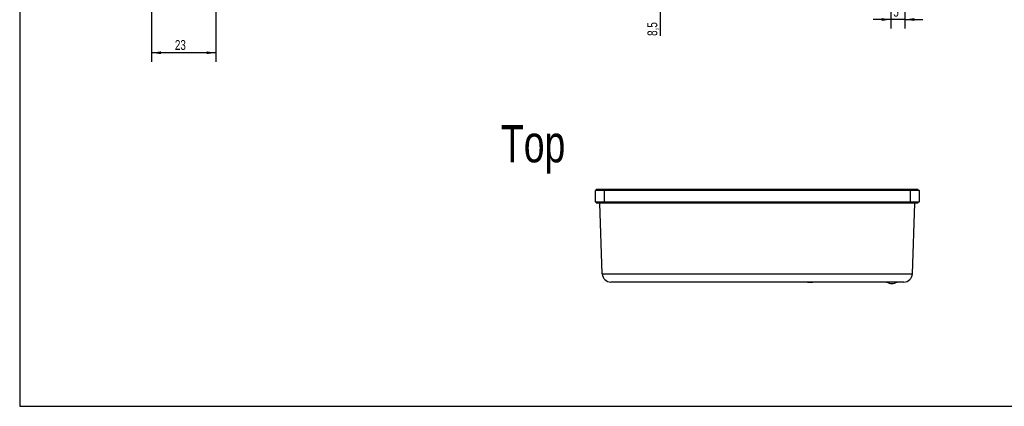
# Model space of a CAD drawing. Header units: millimetres. Extents: x 6 to 590, y 6 to 416.
# Tile 1 of 33: x 6 to 356, y 6 to 143. Entities that reach past the tile are written whole.
import ezdxf

# ---------------------------------------------------------------- set-up
doc = ezdxf.new("R2010")
doc.units = ezdxf.units.MM
doc.layers.add('1', color=7, linetype='Continuous')
doc.styles.add('SLDTEXTSTYLE1', font='TXT', dxfattribs={"width": 0.75})
doc.dimstyles.new('SLDDIMSTYLE1', dxfattribs={"dimtxt": 3.5, "dimasz": 3.302, "dimexe": 0, "dimexo": 0.0625, "dimgap": 0.875, "dimtad": 1, "dimdec": 1, "dimrnd": 1e-09, "dimzin": 12, "dimdsep": 46, "dimtxsty": 'SLDTEXTSTYLE1', "dimsah": 1, "dimcen": 0.09, "dimadec": 0, "dimazin": 3, "dimtfac": 1, "dimtdec": 1, "dimtofl": 0, "dimtmove": 0, "dimatfit": 3, "dimfxl": 0, "dimfrac": 2, "dimtolj": 1, "dimtzin": 12, "dimarcsym": 0})
doc.dimstyles.new('SLDDIMSTYLE2', dxfattribs={"dimtxt": 3.5, "dimasz": 3.302, "dimexe": 0, "dimexo": 0.0625, "dimgap": 0.875, "dimtad": 1, "dimrnd": 1e-09, "dimzin": 12, "dimdsep": 46, "dimtxsty": 'SLDTEXTSTYLE1', "dimsah": 1, "dimcen": 0.09, "dimadec": 0, "dimazin": 3, "dimtfac": 1, "dimtmove": 0, "dimatfit": 0, "dimfxl": 0, "dimfrac": 2, "dimtolj": 1, "dimtzin": 12, "dimarcsym": 0})
doc.dimstyles.new('SLDDIMSTYLE4', dxfattribs={"dimtxt": 3.5, "dimasz": 3.302, "dimexe": 0, "dimexo": 0.0625, "dimgap": 0.875, "dimtad": 1, "dimdec": 0, "dimrnd": 1e-09, "dimzin": 12, "dimdsep": 46, "dimtxsty": 'SLDTEXTSTYLE1', "dimsah": 1, "dimcen": 0.09, "dimadec": 0, "dimazin": 3, "dimtfac": 1, "dimtdec": 0, "dimtofl": 0, "dimtmove": 0, "dimatfit": 3, "dimfxl": 0, "dimfrac": 2, "dimtolj": 1, "dimtzin": 12, "dimarcsym": 0})

# ---------------------------------------------------------------- blocks, each defined once
blk = doc.blocks.new('_D_3')
at = {"layer": '1'}
for p, q in [((315.76, 156.18), (315.76, 140.2)), ((320.76, 156.18), (320.76, 140.2)), ((315.76, 143.37), (309.41, 143.37)), ((320.76, 143.37), (315.76, 143.37)), ((320.76, 143.37), (327.11, 143.37))]:
    blk.add_line(p, q, dxfattribs=at)
for points in [[(315.76, 143.37), (312.46, 143.88), (312.46, 142.86)], [(320.76, 143.37), (324.06, 142.86), (324.06, 143.88)]]:
    blk.add_solid(points, dxfattribs=at)
at = {"layer": '1', "insert": (316.6, 147.88), "char_height": 3.5, "attachment_point": 1, "style": 'SLDTEXTSTYLE1'}
blk.add_mtext('5', dxfattribs=at)
blk = doc.blocks.new('_D_11')
at = {"layer": '1'}
for p, q in [((261.25, 162.74), (230.52, 162.74)), ((233.7, 162.74), (233.7, 154.24)), ((233.7, 154.24), (233.7, 147.51)), ((233.7, 145.98), (233.7, 137.55))]:
    blk.add_line(p, q, dxfattribs=at)
for points in [[(233.7, 162.74), (233.19, 159.44), (234.2, 159.44)], [(233.7, 154.24), (234.2, 157.54), (233.19, 157.54)]]:
    blk.add_solid(points, dxfattribs=at)
at = {"layer": '1', "insert": (229.18, 137.55), "char_height": 3.5, "attachment_point": 1, "rotation": 90, "style": 'SLDTEXTSTYLE1'}
blk.add_mtext('8,5', dxfattribs=at)
blk = doc.blocks.new('_D_14')
at = {"layer": '1'}
for p, q in [((75.74, 155.97), (75.74, 128.39)), ((52.92, 148.53), (52.92, 128.39)), ((75.74, 131.56), (52.92, 131.56))]:
    blk.add_line(p, q, dxfattribs=at)
for points in [[(52.92, 131.56), (56.22, 131.06), (56.22, 132.07)], [(75.74, 131.56), (72.44, 132.07), (72.44, 131.06)]]:
    blk.add_solid(points, dxfattribs=at)
at = {"layer": '1', "insert": (61.18, 136.08), "char_height": 3.5, "attachment_point": 1, "style": 'SLDTEXTSTYLE1'}
blk.add_mtext('23', dxfattribs=at)

msp = doc.modelspace()

# ---------------------------------------------------------------- linework, layer by layer
at = {"color": 7, "linetype": 'Continuous', "lineweight": 25}
for p, q in [((211.26, 83.128), (210.76, 82.628)), ((210.76, 78.628), (210.76, 82.628)), ((213.76, 82.628), (210.76, 82.628)), ((211.26, 83.128), (213.76, 83.128)), ((213.76, 83.128), (213.76, 82.628)), ((213.76, 83.128), (322.76, 83.128)), ((213.76, 82.628), (213.76, 78.628)), ((322.76, 82.628), (213.76, 82.628)), ((322.76, 83.128), (325.26, 83.128)), ((322.76, 83.128), (322.76, 82.628)), ((325.76, 82.628), (322.76, 82.628)), ((322.76, 78.628), (322.76, 82.628)), ((325.26, 83.128), (325.76, 82.628)), ((325.76, 82.628), (325.76, 78.628)), ((210.76, 78.628), (213.76, 78.628)), ((210.76, 78.628), (211.26, 78.128)), ((213.76, 78.128), (211.26, 78.128)), ((213.137, 53.024), (212.26, 78.128)), ((213.76, 78.628), (322.76, 78.628)), ((213.76, 78.628), (213.76, 78.128)), ((322.76, 78.128), (213.76, 78.128)), ((322.76, 78.628), (325.76, 78.628)), ((322.76, 78.628), (322.76, 78.128)), ((325.26, 78.128), (322.76, 78.128)), ((323.383, 53.024), (324.26, 78.128)), ((325.76, 78.628), (325.26, 78.128)), ((221.16, 50.128), (221.16, 50.028)), ((221.49, 50.028), (221.16, 50.028)), ((221.49, 50.028), (221.49, 50.128)), ((221.573, 50.028), (221.49, 50.028)), ((221.573, 50.128), (221.573, 50.028)), ((221.574, 50.028), (221.573, 50.028)), ((221.574, 50.028), (221.574, 50.128)), ((221.672, 50.028), (221.574, 50.028)), ((221.672, 50.028), (221.672, 50.128)), ((222.799, 50.028), (221.672, 50.028)), ((222.799, 50.028), (222.799, 50.128)), ((223.612, 50.028), (222.799, 50.028)), ((223.612, 50.028), (223.612, 50.128)), ((224.424, 50.028), (223.612, 50.028)), ((224.424, 50.028), (224.424, 50.128)), ((225.551, 50.028), (224.424, 50.028)), ((225.551, 50.028), (225.551, 50.128)), ((225.649, 50.028), (225.551, 50.028)), ((225.649, 50.028), (225.649, 50.128)), ((225.65, 50.028), (225.649, 50.028)), ((225.65, 50.028), (225.65, 50.128)), ((226.012, 50.028), (225.72, 50.028)), ((226.012, 50.028), (226.012, 50.128)), ((226.436, 50.028), (226.012, 50.028)), ((226.436, 50.128), (226.436, 50.028)), ((230.616, 50.028), (226.436, 50.028)), ((230.616, 50.028), (230.616, 50.128)), ((230.661, 50.079), (230.616, 50.034)), ((231.673, 50.028), (230.616, 50.028)), ((231.673, 50.079), (230.661, 50.079)), ((231.673, 50.028), (231.673, 50.128)), ((232.02, 50.028), (231.673, 50.028)), ((232.02, 50.028), (232.02, 50.128)), ((233.255, 50.028), (232.02, 50.028)), ((233.255, 50.028), (233.255, 50.128)), ((234.235, 50.028), (233.255, 50.028)), ((234.235, 50.028), (234.235, 50.128)), ((234.583, 50.028), (234.235, 50.028)), ((234.583, 50.028), (234.583, 50.128)), ((235.436, 50.128), (235.436, 50.028)), ((239.616, 50.028), (235.436, 50.028)), ((239.616, 50.028), (239.616, 50.128)), ((240.084, 50.128), (240.084, 50.028)), ((240.413, 50.028), (240.084, 50.028)), ((240.413, 50.028), (240.413, 50.128)), ((242.6, 50.028), (240.413, 50.028)), ((242.6, 50.028), (242.6, 50.128)), ((242.929, 50.028), (242.6, 50.028)), ((242.929, 50.028), (242.929, 50.128)), ((243.819, 50.028), (243.819, 50.128)), ((244.548, 50.028), (243.819, 50.028)), ((244.548, 50.028), (244.548, 50.128)), ((245.865, 50.128), (245.865, 50.028)), ((245.87, 50.028), (245.865, 50.028)), ((245.87, 50.128), (245.87, 50.028)), ((246.521, 50.028), (245.87, 50.028)), ((246.521, 50.028), (246.521, 50.128)), ((247.469, 50.028), (246.521, 50.028)), ((247.469, 50.028), (247.469, 50.128)), ((248.416, 50.028), (247.469, 50.028)), ((248.416, 50.028), (248.416, 50.128)), ((249.067, 50.028), (248.416, 50.028)), ((249.067, 50.028), (249.067, 50.128)), ((249.073, 50.028), (249.067, 50.028)), ((249.073, 50.028), (249.073, 50.128)), ((251.696, 50.028), (251.696, 50.128)), ((252.408, 50.028), (251.696, 50.028)), ((252.408, 50.028), (252.408, 50.128)), ((253.096, 50.028), (253.096, 50.128)), ((253.677, 50.028), (253.096, 50.028)), ((253.677, 50.028), (253.677, 50.128)), ((253.725, 50.028), (253.677, 50.028)), ((253.725, 50.028), (253.725, 50.128)), ((253.744, 50.028), (253.725, 50.028)), ((253.744, 50.028), (253.744, 50.128)), ((254.506, 50.028), (254.506, 50.128)), ((255.252, 50.028), (255.252, 50.128)), ((255.622, 50.028), (255.622, 50.128)), ((256.596, 50.028), (255.622, 50.028)), ((256.596, 50.028), (256.596, 50.128)), ((257.061, 50.028), (256.596, 50.028)), ((257.061, 50.028), (257.061, 50.128)), ((257.475, 50.028), (257.475, 50.128)), ((258.915, 50.028), (258.915, 50.128)), ((260.354, 50.028), (260.354, 50.128)), ((260.862, 50.028), (260.862, 50.128)), ((261.573, 50.028), (260.862, 50.028)), ((261.573, 50.028), (261.573, 50.128)), ((261.876, 50.028), (261.876, 50.128)), ((262.306, 50.028), (262.306, 50.128)), ((263.018, 50.028), (262.306, 50.028)), ((263.018, 50.028), (263.018, 50.128)), ((263.42, 50.028), (263.42, 50.128)), ((263.79, 50.028), (263.42, 50.028)), ((263.79, 50.028), (263.79, 50.128)), ((263.872, 50.028), (263.79, 50.028)), ((263.872, 50.028), (263.872, 50.128)), ((264.463, 50.028), (263.872, 50.028)), ((264.463, 50.028), (264.463, 50.128)), ((265.043, 50.028), (264.463, 50.028)), ((265.043, 50.028), (265.043, 50.128)), ((265.116, 50.028), (265.043, 50.028)), ((265.116, 50.028), (265.116, 50.128)), ((273.679, 50.028), (273.679, 50.128)), ((274.391, 50.028), (273.679, 50.028)), ((274.391, 50.028), (274.391, 50.128)), ((274.815, 50.028), (274.66, 50.028)), ((274.952, 50.028), (274.952, 50.128)), ((275.528, 50.028), (275.528, 50.128)), ((276.2, 50.028), (275.528, 50.028)), ((276.2, 50.028), (276.2, 50.128)), ((276.758, 50.028), (276.2, 50.028)), ((276.758, 50.028), (276.758, 50.128)), ((276.821, 50.028), (276.758, 50.028)), ((276.885, 50.028), (276.885, 50.128)), ((277.998, 50.028), (277.998, 50.128)), ((278.997, 50.028), (278.997, 50.128)), ((279.086, 50.028), (279.086, 50.128)), ((279.639, 50.028), (279.24, 50.028)), ((279.639, 50.028), (279.639, 50.128)), ((280.729, 50.028), (279.639, 50.028)), ((280.729, 50.028), (280.729, 50.128)), ((280.86, 50.028), (280.729, 50.028)), ((281.931, 50.028), (281.931, 50.128)), ((282.066, 50.028), (282.066, 50.128)), ((284.361, 50.079), (284.31, 50.028)), ((286.11, 50.028), (284.31, 50.028)), ((286.155, 50.079), (284.361, 50.079)), ((286.118, 50.029), (286.21, 50.028)), ((286.16, 50.079), (286.155, 50.079)), ((287.905, 50.033), (286.21, 50.078)), ((286.21, 50.028), (286.21, 50.078)), ((286.21, 50.028), (287.91, 50.028)), ((287.91, 50.028), (287.905, 50.033)), ((289.292, 50.028), (289.292, 50.128)), ((291.277, 50.028), (289.292, 50.028)), ((291.277, 50.028), (291.277, 50.128)), ((291.326, 50.028), (291.277, 50.028)), ((291.326, 50.028), (291.326, 50.128)), ((291.71, 50.028), (291.71, 50.128)), ((294.173, 50.028), (291.71, 50.028)), ((294.173, 50.028), (294.173, 50.128)), ((294.665, 50.028), (294.665, 50.128)), ((295.377, 50.028), (294.665, 50.028)), ((295.377, 50.028), (295.377, 50.128)), ((296.471, 50.028), (295.377, 50.028)), ((296.471, 50.028), (296.471, 50.128)), ((297.183, 50.028), (296.471, 50.028)), ((297.183, 50.028), (297.183, 50.128)), ((302.256, 50.028), (302.256, 50.128)), ((303.017, 50.028), (302.256, 50.028)), ((303.017, 50.028), (303.017, 50.128)), ((303.549, 50.028), (303.017, 50.028)), ((303.549, 50.028), (303.549, 50.128)), ((303.74, 50.028), (303.549, 50.028)), ((303.74, 50.028), (303.74, 50.128)), ((303.759, 50.028), (303.74, 50.028)), ((303.759, 50.028), (303.759, 50.128)), ((303.95, 50.028), (303.759, 50.028)), ((303.95, 50.028), (303.95, 50.128)), ((304.467, 50.028), (303.95, 50.028)), ((304.467, 50.028), (304.467, 50.128)), ((305.226, 50.028), (304.467, 50.028)), ((305.226, 50.028), (305.226, 50.128)), ((305.8, 50.028), (305.226, 50.028)), ((305.864, 50.028), (305.864, 50.128)), ((306.268, 50.028), (306.268, 50.128)), ((306.671, 50.028), (306.671, 50.128)), ((307.067, 50.028), (306.735, 50.028)), ((307.131, 50.028), (307.131, 50.128)), ((308.364, 50.028), (308.364, 50.128)), ((309.072, 50.028), (309.072, 50.128)), ((309.105, 50.028), (309.105, 50.128)), ((309.524, 50.028), (309.135, 50.028)), ((309.524, 50.028), (309.524, 50.128)), ((310.105, 50.028), (309.524, 50.028)), ((310.105, 50.028), (310.105, 50.128)), ((310.153, 50.028), (310.105, 50.028)), ((310.153, 50.028), (310.153, 50.128)), ((310.173, 50.028), (310.153, 50.028)), ((310.173, 50.028), (310.173, 50.128)), ((310.86, 50.028), (310.86, 50.128)), ((311.148, 50.028), (311.148, 50.128)), ((311.266, 50.028), (311.169, 50.028)), ((311.329, 50.028), (311.329, 50.128)), ((312.498, 50.028), (312.498, 50.128)), ((313.667, 50.028), (313.667, 50.128)), ((314.047, 50.028), (313.73, 50.028)), ((314.047, 50.028), (314.047, 50.128)), ((314.111, 50.028), (314.047, 50.028)), ((314.174, 50.028), (314.174, 50.121)), ((317.817, 50.028), (317.771, 50.028)), ((317.817, 50.028), (317.817, 50.051)), ((319.401, 50.028), (319.401, 50.128))]:
    msp.add_line(p, q, dxfattribs=at)
for centre, radius, start, end in [((216.135, 53.128), 3, 182, 270), ((320.385, 53.128), 3, 270, 358), ((287.896, 50.127), 0.0943, 275.8591, 3.76382), ((287.905, 50.133), 0.1, 270.1079, 359.9796), ((316.06, 53.488), 3.86, 240.51287, 270), ((316.06, 53.488), 3.86, 270, 299.48713)]:
    msp.add_arc(centre, radius, start, end, dxfattribs=at)
for centre, major_axis, ratio, start_param, end_param in [((286.16, 50.078), (0.111, 0.026), 0.3820701, 4.1590583, 4.2341733), ((220.716, 51.892), (65.494, -1.815), 0.00005, 0.0000014, 0.0392235), ((287.91, 50.128), (0.0908, -0.0425), 0.9976184, 5.1511592, 6.7201242)]:
    msp.add_ellipse(centre, major_axis=major_axis, ratio=ratio, start_param=start_param, end_param=end_param, dxfattribs=at)
for points, knots in [([(213.137, 53.024), (213.137, 53.024), (213.137, 53.024), (213.139, 53.024), (213.143, 53.024), (213.16, 53.024), (213.189, 53.024), (213.266, 53.024), (213.343, 53.024), (213.648, 53.024), (213.951, 53.024), (214.553, 53.024), (214.779, 53.024), (215.279, 53.024), (215.555, 53.024), (216.45, 53.024), (217.134, 53.024), (218.669, 53.024), (219.518, 53.024), (220.913, 53.024), (221.398, 53.024), (222.408, 53.024), (222.934, 53.024), (225.634, 53.024), (228.037, 53.024), (231.321, 53.024), (231.992, 53.024), (233.361, 53.024), (234.061, 53.024), (236.181, 53.024), (237.63, 53.024), (242.079, 53.024), (245.177, 53.024), (249.213, 53.024), (250.026, 53.024), (251.656, 53.024), (252.473, 53.024), (254.934, 53.024), (256.586, 53.024), (259.912, 53.024), (261.586, 53.024), (264.114, 53.024), (264.959, 53.024), (266.655, 53.024), (267.508, 53.024), (271.762, 53.024), (275.122, 53.024), (281.756, 53.024), (285.031, 53.024), (291.489, 53.024), (294.576, 53.024), (300.461, 53.024), (303.261, 53.024), (306.558, 53.024), (307.208, 53.024), (308.47, 53.024), (309.085, 53.024), (310.879, 53.024), (312.009, 53.024), (315.199, 53.024), (317.059, 53.024), (319.392, 53.024), (320.076, 53.024), (321.256, 53.024), (321.753, 53.024), (322.557, 53.024), (322.863, 53.024), (323.174, 53.024), (323.253, 53.024), (323.357, 53.024), (323.383, 53.024), (323.383, 53.024)], [0, 0, 0, 0, 0.0019531, 0.0019531, 0.0039063, 0.0078125, 0.015625, 0.015625, 0.03125, 0.03125, 0.0625, 0.0625, 0.078125, 0.078125, 0.09375, 0.09375, 0.125, 0.125, 0.15625, 0.15625, 0.171875, 0.171875, 0.1875, 0.1875, 0.25, 0.25, 0.265625, 0.265625, 0.28125, 0.28125, 0.3125, 0.3125, 0.375, 0.375, 0.390625, 0.390625, 0.40625, 0.40625, 0.4375, 0.4375, 0.46875, 0.46875, 0.484375, 0.484375, 0.5, 0.5, 0.5625, 0.5625, 0.625, 0.625, 0.6875, 0.6875, 0.75, 0.75, 0.765625, 0.765625, 0.78125, 0.78125, 0.8125, 0.8125, 0.875, 0.875, 0.90625, 0.90625, 0.9375, 0.9375, 0.96875, 0.96875, 0.984375, 0.984375, 1, 1, 1, 1]), ([(320.385, 50.128), (320.385, 50.128), (320.36, 50.128), (320.26, 50.128), (320.185, 50.128), (319.888, 50.128), (319.595, 50.128), (318.828, 50.128), (318.354, 50.128), (317.509, 50.128), (317.206, 50.128), (316.553, 50.128), (316.204, 50.128), (314.354, 50.128), (312.586, 50.128), (309.558, 50.128), (308.485, 50.128), (306.782, 50.128), (306.2, 50.128), (305.003, 50.128), (304.387, 50.128), (301.268, 50.128), (298.623, 50.128), (294.453, 50.128), (293.03, 50.128), (290.116, 50.128), (288.624, 50.128), (284.059, 50.128), (280.973, 50.128), (274.722, 50.128), (271.557, 50.128), (267.55, 50.128), (266.747, 50.128), (265.149, 50.128), (264.353, 50.128), (261.972, 50.128), (260.395, 50.128), (257.261, 50.128), (255.705, 50.128), (252.613, 50.128), (251.076, 50.128), (246.506, 50.128), (243.581, 50.128), (239.381, 50.128), (238.012, 50.128), (236.009, 50.128), (235.348, 50.128), (234.051, 50.128), (233.416, 50.128), (230.306, 50.128), (228.028, 50.128), (225.467, 50.128), (224.968, 50.128), (224.007, 50.128), (223.546, 50.128), (222.219, 50.128), (221.41, 50.128), (219.949, 50.128), (219.297, 50.128), (218.444, 50.128), (218.181, 50.128), (217.703, 50.128), (217.488, 50.128), (216.913, 50.128), (216.624, 50.128), (216.235, 50.128), (216.135, 50.128), (216.135, 50.128)], [0, 0, 0, 0, 0.015625, 0.015625, 0.03125, 0.03125, 0.0625, 0.0625, 0.09375, 0.09375, 0.109375, 0.109375, 0.125, 0.125, 0.1875, 0.1875, 0.21875, 0.21875, 0.234375, 0.234375, 0.25, 0.25, 0.3125, 0.3125, 0.34375, 0.34375, 0.375, 0.375, 0.4375, 0.4375, 0.5, 0.5, 0.515625, 0.515625, 0.53125, 0.53125, 0.5625, 0.5625, 0.59375, 0.59375, 0.625, 0.625, 0.6875, 0.6875, 0.71875, 0.71875, 0.734375, 0.734375, 0.75, 0.75, 0.8125, 0.8125, 0.828125, 0.828125, 0.84375, 0.84375, 0.875, 0.875, 0.90625, 0.90625, 0.921875, 0.921875, 0.9375, 0.9375, 0.96875, 0.96875, 1, 1, 1, 1]), ([(240.016, 50.028), (239.972, 50.028), (239.813, 50.028), (239.699, 50.028), (239.616, 50.028)], [0, 0, 0, 0, 0.2783707, 1, 1, 1, 1]), ([(254.506, 50.028), (254.467, 50.028), (254.391, 50.028), (254.281, 50.028), (254.177, 50.028), (254.08, 50.028), (253.99, 50.028), (253.903, 50.028), (253.821, 50.028), (253.77, 50.028), (253.744, 50.028)], [0, 0, 0, 0, 0.1341068, 0.2620858, 0.386925, 0.5101963, 0.6332436, 0.7547106, 0.877287, 1, 1, 1, 1]), ([(255.252, 50.028), (255.252, 50.028), (255.251, 50.028), (255.244, 50.028), (255.229, 50.028), (255.21, 50.028), (255.186, 50.028), (255.156, 50.028), (255.119, 50.028), (255.077, 50.028), (255.029, 50.028), (254.974, 50.028), (254.912, 50.028), (254.844, 50.028), (254.769, 50.028), (254.687, 50.028), (254.599, 50.028), (254.538, 50.028), (254.506, 50.028)], [0, 0, 0, 0, 0.0794122, 0.1545296, 0.2261305, 0.2933784, 0.3576746, 0.4189328, 0.4778433, 0.5344965, 0.5896186, 0.6440229, 0.6980286, 0.7531621, 0.8098354, 0.8694646, 0.9325363, 1, 1, 1, 1]), ([(258.915, 50.028), (258.861, 50.028), (258.756, 50.028), (258.603, 50.028), (258.459, 50.028), (258.323, 50.028), (258.196, 50.028), (258.077, 50.028), (257.967, 50.028), (257.866, 50.028), (257.776, 50.028), (257.696, 50.028), (257.63, 50.028), (257.575, 50.028), (257.531, 50.028), (257.5, 50.028), (257.48, 50.028), (257.477, 50.028), (257.475, 50.028)], [0, 0, 0, 0, 0.0655728, 0.1281789, 0.1881019, 0.2464246, 0.3033482, 0.3597123, 0.4163766, 0.4738649, 0.5320552, 0.5914991, 0.6521366, 0.7148764, 0.7808131, 0.8501115, 0.922948, 1, 1, 1, 1]), ([(260.354, 50.028), (260.352, 50.028), (260.349, 50.028), (260.329, 50.028), (260.298, 50.028), (260.255, 50.028), (260.2, 50.028), (260.133, 50.028), (260.055, 50.028), (259.964, 50.028), (259.864, 50.028), (259.754, 50.028), (259.635, 50.028), (259.508, 50.028), (259.372, 50.028), (259.227, 50.028), (259.074, 50.028), (258.969, 50.028), (258.915, 50.028)], [0, 0, 0, 0, 0.0767856, 0.1496416, 0.218623, 0.2842234, 0.34698, 0.4077624, 0.4668251, 0.525254, 0.5827549, 0.6394343, 0.6959649, 0.7529037, 0.8112421, 0.8714608, 0.9341226, 1, 1, 1, 1]), ([(261.876, 50.028), (261.851, 50.028), (261.805, 50.028), (261.74, 50.028), (261.686, 50.028), (261.65, 50.028), (261.628, 50.028), (261.613, 50.028), (261.601, 50.028), (261.59, 50.028), (261.582, 50.028), (261.577, 50.028), (261.573, 50.028), (261.573, 50.028), (261.573, 50.028)], [0, 0, 0, 0, 0.1166952, 0.2194861, 0.3168926, 0.4135814, 0.4658364, 0.5224817, 0.586245, 0.6555259, 0.7304794, 0.8127441, 0.9025356, 1, 1, 1, 1]), ([(262.306, 50.028), (262.29, 50.028), (262.258, 50.028), (262.207, 50.028), (262.157, 50.028), (262.108, 50.028), (262.055, 50.028), (261.999, 50.028), (261.939, 50.028), (261.897, 50.028), (261.876, 50.028)], [0, 0, 0, 0, 0.1578021, 0.3002397, 0.4275351, 0.5437381, 0.6528559, 0.7632921, 0.8785515, 1, 1, 1, 1]), ([(274.952, 50.028), (274.93, 50.028), (274.887, 50.028), (274.824, 50.028), (274.766, 50.028), (274.711, 50.028), (274.66, 50.028), (274.614, 50.028), (274.573, 50.028), (274.534, 50.028), (274.5, 50.028), (274.471, 50.028), (274.446, 50.028), (274.426, 50.028), (274.411, 50.028), (274.4, 50.028), (274.393, 50.028), (274.391, 50.028), (274.391, 50.028)], [0, 0, 0, 0, 0.0574236, 0.1115879, 0.1631376, 0.2133901, 0.2622883, 0.3109227, 0.3601857, 0.4108633, 0.4647341, 0.5229223, 0.5864786, 0.6559566, 0.73167, 0.814092, 0.9034705, 1, 1, 1, 1]), ([(275.528, 50.028), (275.527, 50.028), (275.525, 50.028), (275.519, 50.028), (275.507, 50.028), (275.49, 50.028), (275.469, 50.028), (275.443, 50.028), (275.413, 50.028), (275.378, 50.028), (275.337, 50.028), (275.294, 50.028), (275.246, 50.028), (275.194, 50.028), (275.139, 50.028), (275.08, 50.028), (275.017, 50.028), (274.974, 50.028), (274.952, 50.028)], [0, 0, 0, 0, 0.0960755, 0.1847476, 0.2665922, 0.3419318, 0.4110177, 0.4744895, 0.5327497, 0.5868638, 0.6379379, 0.6877049, 0.736949, 0.7865386, 0.8369615, 0.8886927, 0.9430303, 1, 1, 1, 1]), ([(277.998, 50.028), (277.957, 50.028), (277.878, 50.028), (277.763, 50.028), (277.654, 50.028), (277.55, 50.028), (277.453, 50.028), (277.361, 50.028), (277.275, 50.028), (277.197, 50.028), (277.126, 50.028), (277.063, 50.028), (277.009, 50.028), (276.966, 50.028), (276.931, 50.028), (276.905, 50.028), (276.89, 50.028), (276.886, 50.028), (276.885, 50.028)], [0, 0, 0, 0, 0.0747804, 0.146136, 0.2143403, 0.2804221, 0.3449217, 0.4078353, 0.4701058, 0.5319481, 0.5927482, 0.6515674, 0.7090133, 0.7661203, 0.8227998, 0.8805305, 0.9390605, 1, 1, 1, 1]), ([(278.997, 50.028), (278.963, 50.028), (278.895, 50.028), (278.782, 50.028), (278.662, 50.028), (278.535, 50.028), (278.404, 50.028), (278.27, 50.028), (278.135, 50.028), (278.044, 50.028), (277.998, 50.028)], [0, 0, 0, 0, 0.1280391, 0.2540293, 0.3792553, 0.5052679, 0.6306866, 0.7542383, 0.8767957, 1, 1, 1, 1]), ([(281.931, 50.028), (281.929, 50.028), (281.926, 50.028), (281.907, 50.028), (281.88, 50.028), (281.842, 50.028), (281.792, 50.028), (281.734, 50.028), (281.665, 50.028), (281.586, 50.028), (281.499, 50.028), (281.407, 50.028), (281.308, 50.028), (281.204, 50.028), (281.093, 50.028), (280.977, 50.028), (280.855, 50.028), (280.772, 50.028), (280.729, 50.028)], [0, 0, 0, 0, 0.066802, 0.1288379, 0.1871482, 0.2425106, 0.296512, 0.349835, 0.4039628, 0.4600608, 0.5183245, 0.5788405, 0.6414233, 0.707032, 0.7753908, 0.84673, 0.9216843, 1, 1, 1, 1]), ([(284.31, 50.028), (284.284, 50.028), (284.258, 50.039), (284.221, 50.076), (284.21, 50.102), (284.21, 50.128)], [0, 0, 0, 0, 0.5, 0.5, 1, 1, 1, 1]), ([(306.268, 50.028), (306.239, 50.028), (306.185, 50.028), (306.107, 50.028), (306.037, 50.028), (305.977, 50.028), (305.928, 50.028), (305.891, 50.028), (305.869, 50.028), (305.865, 50.028), (305.864, 50.028)], [0, 0, 0, 0, 0.1379219, 0.2668215, 0.3887492, 0.5099323, 0.6292113, 0.7476957, 0.8687054, 1, 1, 1, 1]), ([(306.671, 50.028), (306.669, 50.028), (306.666, 50.028), (306.644, 50.028), (306.608, 50.028), (306.56, 50.028), (306.5, 50.028), (306.43, 50.028), (306.352, 50.028), (306.297, 50.028), (306.268, 50.028)], [0, 0, 0, 0, 0.131196, 0.251784, 0.3696195, 0.4880537, 0.6082282, 0.7310975, 0.8599004, 1, 1, 1, 1]), ([(308.364, 50.028), (308.322, 50.028), (308.24, 50.028), (308.119, 50.028), (308.003, 50.028), (307.891, 50.028), (307.785, 50.028), (307.684, 50.028), (307.588, 50.028), (307.497, 50.028), (307.414, 50.028), (307.341, 50.028), (307.279, 50.028), (307.227, 50.028), (307.186, 50.028), (307.157, 50.028), (307.137, 50.028), (307.133, 50.028), (307.131, 50.028)], [0, 0, 0, 0, 0.0633109, 0.1245859, 0.1841848, 0.2426377, 0.3005981, 0.3583204, 0.4163819, 0.4754967, 0.5350574, 0.5946266, 0.655517, 0.7180207, 0.7832062, 0.8513225, 0.9234485, 1, 1, 1, 1]), ([(309.072, 50.028), (309.05, 50.028), (309.007, 50.028), (308.934, 50.028), (308.855, 50.028), (308.768, 50.028), (308.675, 50.028), (308.577, 50.028), (308.472, 50.028), (308.401, 50.028), (308.364, 50.028)], [0, 0, 0, 0, 0.1108464, 0.2242092, 0.3415181, 0.4642492, 0.5905945, 0.7219929, 0.8578189, 1, 1, 1, 1]), ([(310.86, 50.028), (310.828, 50.028), (310.764, 50.028), (310.67, 50.028), (310.577, 50.028), (310.486, 50.028), (310.398, 50.028), (310.316, 50.028), (310.239, 50.028), (310.195, 50.028), (310.173, 50.028)], [0, 0, 0, 0, 0.1077063, 0.2163895, 0.3296607, 0.4484686, 0.5736772, 0.7063089, 0.8474021, 1, 1, 1, 1]), ([(311.148, 50.028), (311.13, 50.028), (311.092, 50.028), (311.025, 50.028), (310.947, 50.028), (310.89, 50.028), (310.86, 50.028)], [0, 0, 0, 0, 0.1914741, 0.4200371, 0.689144, 1, 1, 1, 1]), ([(312.498, 50.028), (312.458, 50.028), (312.381, 50.028), (312.267, 50.028), (312.158, 50.028), (312.053, 50.028), (311.952, 50.028), (311.856, 50.028), (311.765, 50.028), (311.679, 50.028), (311.6, 50.028), (311.53, 50.028), (311.471, 50.028), (311.422, 50.028), (311.383, 50.028), (311.355, 50.028), (311.335, 50.028), (311.331, 50.028), (311.329, 50.028)], [0, 0, 0, 0, 0.0610405, 0.1203826, 0.1780562, 0.2349897, 0.2918705, 0.3486269, 0.4064898, 0.465272, 0.5249503, 0.585282, 0.6471116, 0.710744, 0.7773861, 0.847299, 0.9213617, 1, 1, 1, 1]), ([(313.667, 50.028), (313.665, 50.028), (313.661, 50.028), (313.641, 50.028), (313.613, 50.028), (313.574, 50.028), (313.525, 50.028), (313.465, 50.028), (313.396, 50.028), (313.316, 50.028), (313.229, 50.028), (313.138, 50.028), (313.042, 50.028), (312.942, 50.028), (312.837, 50.028), (312.728, 50.028), (312.614, 50.028), (312.537, 50.028), (312.498, 50.028)], [0, 0, 0, 0, 0.0786399, 0.1527042, 0.2226185, 0.289262, 0.3530413, 0.4148721, 0.4752051, 0.5351356, 0.5941962, 0.6520604, 0.7088179, 0.7653672, 0.8223019, 0.8799767, 0.9389583, 1, 1, 1, 1]), ([(314.418, 50.028), (314.353, 50.028), (314.209, 50.028), (314.186, 50.028), (314.174, 50.028)], [0, 0, 0, 0, 0.4532435, 1, 1, 1, 1]), ([(319.401, 50.028), (319.399, 50.028), (319.395, 50.028), (319.375, 50.028), (319.342, 50.028), (319.295, 50.028), (319.236, 50.028), (319.163, 50.028), (319.078, 50.028), (318.979, 50.028), (318.869, 50.028), (318.748, 50.028), (318.617, 50.028), (318.477, 50.028), (318.326, 50.028), (318.165, 50.028), (317.994, 50.028), (317.877, 50.028), (317.817, 50.028)], [0, 0, 0, 0, 0.0795767, 0.1534826, 0.2227381, 0.2872882, 0.3482818, 0.4063342, 0.461828, 0.5165037, 0.5709251, 0.6258518, 0.6820101, 0.7398673, 0.8002496, 0.8634446, 0.9297938, 1, 1, 1, 1])]:
    msp.add_open_spline(points, degree=3, knots=knots, dxfattribs=at)
at = {"layer": '1', "color": 7}
for p, q in [((6, 293), (6, 5.993)), ((6, 5.993), (589.969, 5.993))]:
    msp.add_line(p, q, dxfattribs=at)

# ---------------------------------------------------------------- texts
at = {"layer": '1', "insert": (177.119, 105.876), "char_height": 13.2292, "attachment_point": 1, "style": 'SLDTEXTSTYLE1'}
msp.add_mtext('Top', dxfattribs=at)

# ---------------------------------------------------------------- dimensions: what is measured, and where the dimension line sits
at = {"layer": '1'}
dim = msp.add_linear_dim(base=(233.695, 154.243), p1=(262.52, 162.743), p2=(213.76, 154.243), angle=90, dimstyle='SLDDIMSTYLE1', dxfattribs=at)
dim.commit()
dim.dimension.update_dxf_attribs({"geometry": '_D_11', "text_midpoint": (233.695, 140.781), "dimtype": 160})
for base, p1, p2, dimstyle, picture, middle in [((52.92, 131.565), (75.739, 157.243), (52.92, 149.8), 'SLDDIMSTYLE4', '_D_14', (63.767, 131.565)), ((315.76, 143.372), (320.76, 157.453), (315.76, 157.453), 'SLDDIMSTYLE2', '_D_3', (317.896, 143.372))]:
    dim = msp.add_linear_dim(base=base, p1=p1, p2=p2, dimstyle=dimstyle, dxfattribs=at)
    dim.commit()
    dim.dimension.update_dxf_attribs({"geometry": picture, "text_midpoint": middle, "dimtype": 160})

doc.saveas('drawing.dxf')
